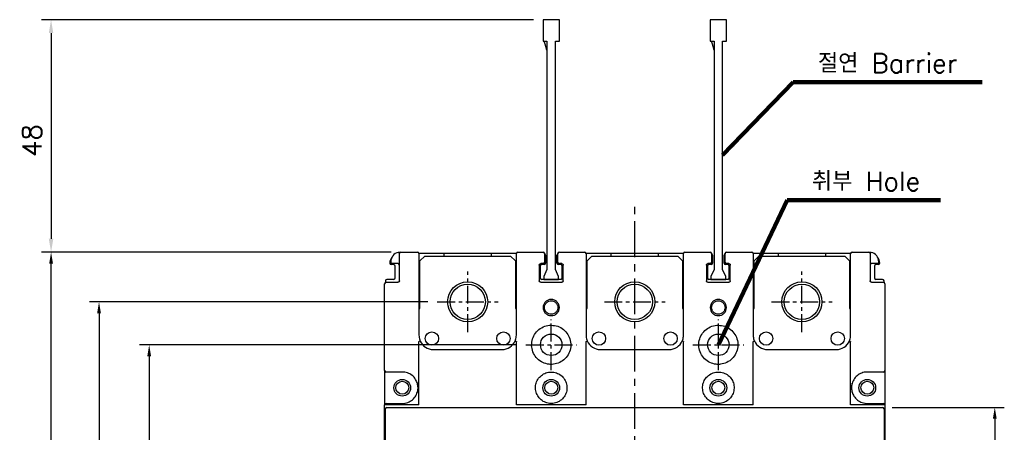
# Model space of a CAD drawing. Extents: x -444 to 2710, y -907 to 1788.
# Tile 6 of 12: x -110 to 96, y 1519 to 1605. Entities that reach past the tile are written whole.
import ezdxf

# ---------------------------------------------------------------- set-up
doc = ezdxf.new("R2010")
doc.units = 0
doc.header["$LTSCALE"] = 3
doc.header["$MEASUREMENT"] = 0
doc.linetypes.add('CENTER', pattern=[2, 1.25, -0.25, 0.25, -0.25])
doc.layers.get('0').update_dxf_attribs({"linetype": 'CONTINUOUS'})
doc.layers.get('Defpoints').update_dxf_attribs({"linetype": 'CONTINUOUS'})
doc.layers.add('cen', color=1, linetype='CENTER')
doc.layers.add('di', color=3, linetype='CONTINUOUS')
doc.styles.add('KIM', font='ROMANS.shx', dxfattribs={"height": 5, "bigfont": 'GSG1.shx'})
doc.styles.get("Standard").update_dxf_attribs({"font": 'romans.shx', "height": 4, "bigfont": 'ghs.shx'})
doc.dimstyles.get("Standard").update_dxf_attribs({"dimtxt": 0.18, "dimasz": 0.18, "dimexe": 0.18, "dimexo": 0.0625, "dimgap": 0.09, "dimtad": 0, "dimtih": 1, "dimtoh": 1, "dimdec": 4, "dimzin": 0, "dimdsep": 46, "dimtxsty": 'Standard', "dimcen": 0.09, "dimadec": 0, "dimazin": 0, "dimtfac": 1, "dimtdec": 4, "dimtofl": 0, "dimtmove": 0, "dimatfit": 3, "dimfxl": 0, "dimtolj": 1, "dimtzin": 0, "dimarcsym": 0})
doc.dimstyles.new('STANDARD$0', dxfattribs={"dimtxt": 5, "dimasz": 5, "dimexe": 1, "dimexo": 2, "dimgap": 2, "dimtad": 1, "dimdec": 4, "dimzin": 12, "dimdsep": 46, "dimtxsty": 'KIM', "dimcen": -1, "dimdle": 0.1, "dimadec": 0, "dimazin": 0, "dimtfac": 1, "dimtdec": 4, "dimtmove": 0, "dimatfit": 3, "dimfxl": 0, "dimtolj": 1, "dimtzin": 0, "dimarcsym": 0})

# ---------------------------------------------------------------- blocks, each defined once
blk = doc.blocks.new('*D6')
at = {"layer": 'Defpoints', "color": 0}
for p in [(-103.16, 1556.33), (-29.91, 1556.33), (-29.91, 1391.53)]:
    blk.add_point(p, dxfattribs=at)
at = {"layer": 'di'}
for p, q in [((-31.91, 1556.33), (-105.16, 1556.33)), ((-103.16, 1393.93), (-103.16, 1553.93)), ((-31.91, 1391.53), (-105.16, 1391.53))]:
    blk.add_line(p, q, dxfattribs=at)
for points in [[(-103.56, 1553.93), (-102.76, 1553.93), (-103.16, 1556.33)], [(-103.56, 1393.93), (-102.76, 1393.93), (-103.16, 1391.53)]]:
    blk.add_solid(points, dxfattribs=at)
at = {"layer": 'di', "insert": (-107.16, 1473.93), "char_height": 4, "attachment_point": 5, "rotation": 90}
blk.add_mtext('\\A1;165', dxfattribs=at)
blk = doc.blocks.new('*D60')
at = {"layer": 'Defpoints', "color": 0}
for p in [(70.99, 1523.83), (70.99, 1424.03), (94.49, 1424.03)]:
    blk.add_point(p, dxfattribs=at)
at = {"layer": 'di'}
for p, q in [((72.99, 1523.83), (96.49, 1523.83)), ((94.49, 1521.43), (94.49, 1426.43)), ((72.99, 1424.03), (96.49, 1424.03))]:
    blk.add_line(p, q, dxfattribs=at)
for points in [[(94.09, 1521.43), (94.89, 1521.43), (94.49, 1523.83)], [(94.09, 1426.43), (94.89, 1426.43), (94.49, 1424.03)]]:
    blk.add_solid(points, dxfattribs=at)
at = {"layer": 'di', "insert": (90.49, 1473.93), "char_height": 4, "attachment_point": 5, "rotation": 90}
blk.add_mtext('\\A1;100', dxfattribs=at)
blk = doc.blocks.new('*D67')
at = {"layer": 'Defpoints', "color": 0}
for p in [(-3.71, 1536.93), (-82.61, 1410.93), (-3.71, 1410.93)]:
    blk.add_point(p, dxfattribs=at)
at = {"layer": 'di'}
for p, q in [((-5.71, 1536.93), (-84.61, 1536.93)), ((-82.61, 1534.53), (-82.61, 1413.33)), ((-5.71, 1410.93), (-84.61, 1410.93))]:
    blk.add_line(p, q, dxfattribs=at)
for points in [[(-83.01, 1534.53), (-82.21, 1534.53), (-82.61, 1536.93)], [(-83.01, 1413.33), (-82.21, 1413.33), (-82.61, 1410.93)]]:
    blk.add_solid(points, dxfattribs=at)
at = {"layer": 'di', "insert": (-86.61, 1473.93), "char_height": 4, "attachment_point": 5, "rotation": 90}
blk.add_mtext('\\A1;126', dxfattribs=at)
blk = doc.blocks.new('*D68')
at = {"layer": 'Defpoints', "color": 0}
for p in [(-22.28, 1545.93), (-93.11, 1401.93), (-22.28, 1401.93)]:
    blk.add_point(p, dxfattribs=at)
at = {"layer": 'di'}
for p, q in [((-24.28, 1545.93), (-95.11, 1545.93)), ((-93.11, 1543.53), (-93.11, 1404.33)), ((-24.28, 1401.93), (-95.11, 1401.93))]:
    blk.add_line(p, q, dxfattribs=at)
for points in [[(-93.51, 1543.53), (-92.71, 1543.53), (-93.11, 1545.93)], [(-93.51, 1404.33), (-92.71, 1404.33), (-93.11, 1401.93)]]:
    blk.add_solid(points, dxfattribs=at)
at = {"layer": 'di', "insert": (-97.11, 1473.93), "char_height": 4, "attachment_point": 5, "rotation": 90}
blk.add_mtext('\\A1;144', dxfattribs=at)
blk = doc.blocks.new('12323')
for p, q in [((3740.7, 1408.13), (3738.5, 1408.13)), ((3738.5, 1408.13), (3738.5, 1404.73)), ((3743, 1408.13), (3738.5, 1408.13)), ((3743, 1407.33), (3743, 1408.13)), ((3790.8, 1407.33), (3743, 1407.33)), ((3792.3, 1407.98), (3790.8, 1407.33)), ((3792.9, 1407.98), (3792.3, 1407.98)), ((3792.9, 1404.88), (3792.9, 1407.98)), ((3738.5, 1404.73), (3740.7, 1404.73)), ((3738.5, 1404.73), (3743, 1404.73)), ((3743, 1405.53), (3790.8, 1405.53)), ((3743, 1405.53), (3790.8, 1405.53)), ((3743, 1404.73), (3743, 1405.53)), ((3743.65, 1405.18), (3743, 1404.98)), ((3744.85, 1405.53), (3743.65, 1405.18)), ((3790.8, 1405.53), (3792.3, 1404.88)), ((3792.3, 1404.88), (3792.9, 1404.88))]:
    blk.add_line(p, q)
blk = doc.blocks.new('*D70')
at = {"layer": 'Defpoints', "color": 0}
for p in [(-0.11, 1605.03), (-103.16, 1556.33), (-29.91, 1556.33)]:
    blk.add_point(p, dxfattribs=at)
at = {"layer": 'di'}
for p, q in [((-2.11, 1605.03), (-105.16, 1605.03)), ((-103.16, 1602.23), (-103.16, 1559.13)), ((-31.91, 1556.33), (-105.16, 1556.33))]:
    blk.add_line(p, q, dxfattribs=at)
for points in [[(-103.63, 1602.23), (-102.69, 1602.23), (-103.16, 1605.03)], [(-103.63, 1559.13), (-102.69, 1559.13), (-103.16, 1556.33)]]:
    blk.add_solid(points, dxfattribs=at)
at = {"layer": 'di', "insert": (-107.16, 1579.73), "char_height": 4, "attachment_point": 5, "rotation": 90}
blk.add_mtext('\\A1;48', dxfattribs=at)

msp = doc.modelspace()

# ---------------------------------------------------------------- linework, layer by layer
for p, q in [((-29.907, 1556.331), (-26.407, 1556.331)), ((-20.907, 1556.031), (-26.107, 1556.031)), ((-24.907, 1555.531), (-25.907, 1554.531)), ((-24.907, 1555.531), (-6.907, 1555.531)), ((-20.907, 1556.031), (-20.907, 1555.531)), ((-10.907, 1556.031), (-20.907, 1556.031)), ((-10.907, 1555.531), (-10.907, 1556.031)), ((-5.707, 1556.031), (-10.907, 1556.031)), ((-5.907, 1554.531), (-6.907, 1555.531)), ((-5.407, 1556.331), (-0.107, 1556.331)), ((0.393, 1555.731), (0.393, 1554.031)), ((2.793, 1554.031), (2.793, 1555.731)), ((3.293, 1556.331), (8.593, 1556.331)), ((14.093, 1556.031), (8.893, 1556.031)), ((10.093, 1555.531), (9.093, 1554.531)), ((10.093, 1555.531), (28.093, 1555.531)), ((14.093, 1556.031), (14.093, 1555.531)), ((24.093, 1556.031), (14.093, 1556.031)), ((24.093, 1555.531), (24.093, 1556.031)), ((29.293, 1556.031), (24.093, 1556.031)), ((29.093, 1554.531), (28.093, 1555.531)), ((29.593, 1556.331), (34.893, 1556.331)), ((35.393, 1555.731), (35.393, 1554.031)), ((37.793, 1554.031), (37.793, 1555.731)), ((38.293, 1556.331), (43.593, 1556.331)), ((49.093, 1556.031), (43.893, 1556.031)), ((45.093, 1555.531), (44.093, 1554.531)), ((45.093, 1555.531), (63.093, 1555.531)), ((49.093, 1556.031), (49.093, 1555.531)), ((59.093, 1556.031), (49.093, 1556.031)), ((59.093, 1555.531), (59.093, 1556.031)), ((64.293, 1556.031), (59.093, 1556.031)), ((64.093, 1554.531), (63.093, 1555.531)), ((64.593, 1556.331), (68.093, 1556.331)), ((-32.007, 1554.231), (-32.007, 1554.331)), ((-31.407, 1553.731), (-31.907, 1553.731)), ((-30.507, 1553.931), (-31.707, 1553.931)), ((-31.107, 1550.931), (-31.107, 1553.431)), ((-30.207, 1550.331), (-30.207, 1554.331)), ((-26.107, 1554.331), (-26.107, 1538.931)), ((-25.907, 1544.531), (-25.907, 1554.531)), ((-5.907, 1554.531), (-5.907, 1544.531)), ((-5.707, 1538.931), (-5.707, 1554.331)), ((-0.907, 1553.631), (-0.907, 1550.331)), ((-0.707, 1553.431), (-0.707, 1550.931)), ((-0.107, 1553.931), (-0.607, 1553.931)), ((0.093, 1553.731), (-0.407, 1553.731)), ((0.193, 1554.331), (0.193, 1554.231)), ((2.993, 1554.231), (2.993, 1554.331)), ((3.593, 1553.731), (3.093, 1553.731)), ((3.793, 1553.931), (3.293, 1553.931)), ((3.893, 1550.931), (3.893, 1553.431)), ((4.093, 1550.331), (4.093, 1553.631)), ((8.893, 1554.331), (8.893, 1538.931)), ((9.093, 1544.531), (9.093, 1554.531)), ((29.093, 1554.531), (29.093, 1544.531)), ((29.293, 1538.931), (29.293, 1554.331)), ((34.093, 1553.631), (34.093, 1550.331)), ((34.293, 1553.431), (34.293, 1550.931)), ((34.893, 1553.931), (34.393, 1553.931)), ((35.093, 1553.731), (34.593, 1553.731)), ((35.193, 1554.331), (35.193, 1554.231)), ((37.993, 1554.231), (37.993, 1554.331)), ((38.593, 1553.731), (38.093, 1553.731)), ((38.793, 1553.931), (38.293, 1553.931)), ((38.893, 1550.931), (38.893, 1553.431)), ((39.093, 1550.331), (39.093, 1553.631)), ((43.893, 1554.331), (43.893, 1538.931)), ((44.093, 1544.531), (44.093, 1554.531)), ((64.093, 1554.531), (64.093, 1544.531)), ((64.293, 1538.931), (64.293, 1554.331)), ((68.393, 1554.331), (68.393, 1550.331)), ((69.893, 1553.931), (68.693, 1553.931)), ((69.293, 1553.431), (69.293, 1550.931)), ((70.093, 1553.731), (69.593, 1553.731)), ((70.193, 1554.331), (70.193, 1554.231)), ((-33.307, 1531.531), (-33.307, 1549.731)), ((-33.107, 1550.331), (-33.107, 1550.014)), ((-33.007, 1550.031), (-30.507, 1550.031)), ((-31.407, 1550.631), (-32.807, 1550.631)), ((-0.607, 1550.031), (3.793, 1550.031)), ((3.593, 1550.631), (-0.407, 1550.631)), ((34.393, 1550.031), (38.793, 1550.031)), ((38.593, 1550.631), (34.593, 1550.631)), ((68.693, 1550.031), (71.193, 1550.031)), ((70.993, 1550.631), (69.593, 1550.631)), ((71.293, 1550.014), (71.293, 1550.331)), ((71.493, 1549.731), (71.493, 1531.531)), ((-26.107, 1544.531), (-25.907, 1544.531)), ((-5.907, 1544.531), (-5.707, 1544.531)), ((8.893, 1544.531), (9.093, 1544.531)), ((29.093, 1544.531), (29.293, 1544.531)), ((43.893, 1544.531), (44.093, 1544.531)), ((64.093, 1544.531), (64.293, 1544.531)), ((-26.107, 1528.902), (-26.107, 1537.557)), ((-5.707, 1524.331), (-5.707, 1537.557)), ((8.893, 1524.331), (8.893, 1537.557)), ((29.293, 1524.331), (29.293, 1537.557)), ((43.893, 1524.331), (43.893, 1537.557)), ((64.293, 1528.902), (64.293, 1537.557)), ((-23.107, 1535.931), (-8.707, 1535.931)), ((11.893, 1535.931), (26.293, 1535.931)), ((46.893, 1535.931), (61.293, 1535.931)), ((-33.307, 1531.531), (-33.307, 1524.331)), ((-29.607, 1531.231), (-33.007, 1531.231)), ((71.193, 1531.231), (67.793, 1531.231)), ((71.493, 1531.531), (71.493, 1524.331)), ((-26.407, 1528.852), (-26.407, 1528.674)), ((-26.107, 1526.961), (-26.107, 1528.902)), ((64.293, 1526.961), (64.293, 1528.902)), ((64.593, 1528.659), (64.593, 1528.86)), ((-26.407, 1527.203), (-26.407, 1527.002)), ((-26.107, 1524.331), (-26.107, 1526.961)), ((64.293, 1524.331), (64.293, 1526.961)), ((64.593, 1527.011), (64.593, 1527.189)), ((-33.038, 1524.331), (-33.307, 1524.331)), ((-33.307, 1495.919), (-33.307, 1524.331)), ((-29.606, 1524.331), (-33.038, 1524.331)), ((-33.007, 1524.631), (-29.607, 1524.631)), ((-26.107, 1524.331), (-29.606, 1524.331)), ((1.593, 1524.331), (-5.707, 1524.331)), ((8.893, 1524.331), (1.593, 1524.331)), ((36.593, 1524.331), (29.293, 1524.331)), ((43.893, 1524.331), (36.593, 1524.331)), ((67.792, 1524.331), (64.293, 1524.331)), ((71.223, 1524.331), (67.792, 1524.331)), ((67.793, 1524.631), (71.193, 1524.631)), ((71.493, 1524.331), (71.223, 1524.331)), ((71.493, 1524.331), (71.493, 1495.919)), ((-33.107, 1523.502), (-33.107, 1523.531)), ((-33.107, 1424.361), (-33.107, 1523.502)), ((-32.807, 1523.831), (70.993, 1523.831)), ((71.293, 1523.531), (71.293, 1523.502)), ((71.293, 1523.502), (71.293, 1424.361))]:
    msp.add_line(p, q)
for centre, radius in [((-15.907, 1545.931), 4.2), ((-15.907, 1545.931), 3.7), ((19.093, 1545.931), 4.2), ((19.093, 1545.931), 3.7), ((54.093, 1545.931), 4.2), ((54.093, 1545.931), 3.7), ((-23.407, 1538.231), 1.4), ((-8.407, 1538.231), 1.4), ((1.593, 1536.931), 2.25), ((11.593, 1538.231), 1.4), ((26.593, 1538.231), 1.4), ((36.593, 1536.931), 2.25), ((46.593, 1538.231), 1.4), ((61.593, 1538.231), 1.4), ((-29.607, 1527.931), 1.75), ((-29.607, 1527.931), 1.35), ((1.593, 1527.931), 1.75), ((1.593, 1527.931), 1.35), ((36.593, 1527.931), 1.75), ((36.593, 1527.931), 1.35), ((67.793, 1527.931), 1.75), ((67.793, 1527.931), 1.35)]:
    msp.add_circle(centre, radius)
for centre, radius, start, end in [((-30.207, 1554.031), 2, 141.13834, 180), ((-30.007, 1554.331), 2, 102.73801, 180), ((-29.907, 1556.031), 0.3, 90, 180), ((-26.407, 1556.031), 0.3, 0, 90), ((-5.407, 1556.031), 0.3, 90, 180), ((-0.107, 1556.031), 0.3, 0, 90), ((0.093, 1555.731), 0.3, 0, 90), ((3.093, 1555.731), 0.3, 90, 180), ((3.293, 1556.031), 0.3, 90, 180), ((8.593, 1556.031), 0.3, 0, 90), ((29.593, 1556.031), 0.3, 90, 180), ((34.893, 1556.031), 0.3, 0, 90), ((35.093, 1555.731), 0.3, 0, 90), ((38.093, 1555.731), 0.3, 90, 180), ((38.293, 1556.031), 0.3, 90, 180), ((43.593, 1556.031), 0.3, 0, 90), ((64.593, 1556.031), 0.3, 90, 180), ((68.093, 1556.031), 0.3, 0, 90), ((68.193, 1554.331), 2, 0, 77.26199), ((68.393, 1554.031), 2, 0, 38.86166), ((-31.907, 1554.031), 0.3, 180, 270), ((-31.707, 1554.231), 0.3, 180, 270), ((-31.407, 1553.431), 0.3, 0, 90), ((-30.507, 1553.631), 0.3, 0, 90), ((-0.407, 1553.431), 0.3, 90, 180), ((-0.107, 1554.231), 0.3, 270, 0), ((0.093, 1554.031), 0.3, 270, 0), ((3.093, 1554.031), 0.3, 180, 270), ((3.293, 1554.231), 0.3, 180, 270), ((3.593, 1553.431), 0.3, 0, 90), ((34.593, 1553.431), 0.3, 90, 180), ((34.893, 1554.231), 0.3, 270, 0), ((35.093, 1554.031), 0.3, 270, 0), ((38.093, 1554.031), 0.3, 180, 270), ((38.293, 1554.231), 0.3, 180, 270), ((38.593, 1553.431), 0.3, 0, 90), ((68.693, 1553.631), 0.3, 90, 180), ((69.593, 1553.431), 0.3, 90, 180), ((69.893, 1554.231), 0.3, 270, 0), ((70.093, 1554.031), 0.3, 270, 0), ((-31.407, 1550.931), 0.3, 270, 0), ((-0.407, 1550.931), 0.3, 180, 270), ((3.593, 1550.931), 0.3, 270, 0), ((34.593, 1550.931), 0.3, 180, 270), ((38.593, 1550.931), 0.3, 270, 0), ((69.593, 1550.931), 0.3, 180, 270), ((-33.007, 1549.731), 0.3, 90, 180), ((-32.807, 1550.331), 0.3, 90, 180), ((70.993, 1550.331), 0.3, 0, 90), ((71.193, 1549.731), 0.3, 0, 90), ((-23.107, 1538.931), 3, 203.91425, 270), ((-8.707, 1538.931), 3, 270, 336.42342), ((11.893, 1538.931), 3, 203.57658, 270), ((26.293, 1538.931), 3, 270, 336.42342), ((46.893, 1538.931), 3, 203.57658, 270), ((61.293, 1538.931), 3, 270, 336.08575), ((-33.007, 1531.531), 0.3, 180, 270), ((71.193, 1531.531), 0.3, 270, 0), ((-33.007, 1524.331), 0.3, 90, 180), ((71.193, 1524.331), 0.3, 0, 90)]:
    msp.add_arc(centre, radius, start, end)
for centre, start_param, end_param in [((-32.807, 1523.531), 0, 1.5707963), ((70.993, 1523.531), 4.712389, 6.2831853)]:
    msp.add_ellipse(centre, major_axis=(0, 0.3), ratio=0.9983418, start_param=start_param, end_param=end_param)
for points, knots in [([(-30.448, 1556.282), (-30.404, 1556.291), (-30.305, 1556.311), (-30.143, 1556.329), (-30.056, 1556.33), (-30.007, 1556.331)], [0, 0, 0, 0, 0.2651523, 0.590329, 1, 1, 1, 1]), ([(-30.207, 1554.331), (-30.207, 1554.522), (-30.207, 1554.905), (-30.207, 1555.414), (-30.207, 1555.799), (-30.207, 1556.002), (-30.207, 1556.023), (-30.207, 1556.031)], [0, 0, 0, 0, 0.21469, 0.4293769, 0.6440673, 0.8587618, 1, 1, 1, 1]), ([(-30.007, 1556.331), (-29.989, 1556.331), (-29.953, 1556.331), (-29.923, 1556.331), (-29.908, 1556.331), (-29.907, 1556.331)], [0, 0, 0, 0, 0.4884446, 0.9803597, 1, 1, 1, 1]), ([(-26.107, 1556.031), (-26.107, 1556.023), (-26.107, 1556.001), (-26.107, 1555.795), (-26.107, 1555.41), (-26.107, 1554.902), (-26.107, 1554.522), (-26.107, 1554.331)], [0, 0, 0, 0, 0.1450561, 0.359842, 0.573548, 0.7867639, 1, 1, 1, 1]), ([(-5.707, 1554.331), (-5.707, 1554.45), (-5.707, 1554.759), (-5.707, 1555.236), (-5.707, 1555.675), (-5.707, 1555.974), (-5.707, 1556.012), (-5.707, 1556.031)], [0, 0, 0, 0, 0.1324431, 0.3466024, 0.5634526, 0.781752, 1, 1, 1, 1]), ([(0.193, 1556.031), (0.193, 1556.023), (0.193, 1556.002), (0.193, 1555.798), (0.193, 1555.414), (0.193, 1554.904), (0.193, 1554.522), (0.193, 1554.331)], [0, 0, 0, 0, 0.1417401, 0.356451, 0.5710119, 0.7855028, 1, 1, 1, 1]), ([(2.993, 1554.331), (2.993, 1554.456), (2.993, 1554.772), (2.993, 1555.25), (2.993, 1555.681), (2.993, 1555.975), (2.993, 1556.013), (2.993, 1556.031)], [0, 0, 0, 0, 0.140715, 0.3553805, 0.5702025, 0.7851018, 1, 1, 1, 1]), ([(8.893, 1556.031), (8.893, 1556.022), (8.893, 1556), (8.893, 1555.789), (8.893, 1555.405), (8.893, 1554.899), (8.893, 1554.521), (8.893, 1554.331)], [0, 0, 0, 0, 0.15009441, 0.3650111, 0.57741866, 0.78868883, 1, 1, 1, 1]), ([(29.293, 1554.331), (29.293, 1554.45), (29.293, 1554.759), (29.293, 1555.236), (29.293, 1555.675), (29.293, 1555.974), (29.293, 1556.012), (29.293, 1556.031)], [0, 0, 0, 0, 0.1324431, 0.3466024, 0.5634526, 0.781752, 1, 1, 1, 1]), ([(35.193, 1556.031), (35.193, 1556.023), (35.193, 1556.002), (35.193, 1555.798), (35.193, 1555.414), (35.193, 1554.904), (35.193, 1554.522), (35.193, 1554.331)], [0, 0, 0, 0, 0.1417401, 0.356451, 0.5710119, 0.7855028, 1, 1, 1, 1]), ([(37.993, 1554.331), (37.993, 1554.456), (37.993, 1554.772), (37.993, 1555.25), (37.993, 1555.681), (37.993, 1555.975), (37.993, 1556.013), (37.993, 1556.031)], [0, 0, 0, 0, 0.140715, 0.3553805, 0.5702025, 0.7851018, 1, 1, 1, 1]), ([(43.893, 1556.031), (43.893, 1556.022), (43.893, 1556), (43.893, 1555.789), (43.893, 1555.405), (43.893, 1554.899), (43.893, 1554.521), (43.893, 1554.331)], [0, 0, 0, 0, 0.15009441, 0.3650111, 0.57741866, 0.78868883, 1, 1, 1, 1]), ([(64.293, 1554.331), (64.293, 1554.454), (64.293, 1554.767), (64.293, 1555.244), (64.293, 1555.679), (64.293, 1555.975), (64.293, 1556.012), (64.293, 1556.031)], [0, 0, 0, 0, 0.137452, 0.3519143, 0.5675312, 0.7837769, 1, 1, 1, 1]), ([(68.093, 1556.331), (68.093, 1556.331), (68.109, 1556.331), (68.139, 1556.331), (68.175, 1556.331), (68.193, 1556.331)], [0, 0, 0, 0, 0.0196405, 0.5115603, 1, 1, 1, 1]), ([(68.193, 1556.331), (68.203, 1556.331), (68.248, 1556.331), (68.345, 1556.327), (68.489, 1556.312), (68.588, 1556.291), (68.634, 1556.282)], [0, 0, 0, 0, 0.096659, 0.4144565, 0.7273257, 1, 1, 1, 1]), ([(68.393, 1556.031), (68.393, 1556.023), (68.393, 1556.002), (68.393, 1555.799), (68.393, 1555.414), (68.393, 1554.905), (68.393, 1554.522), (68.393, 1554.331)], [0, 0, 0, 0, 0.1412382, 0.3559327, 0.5706231, 0.78531, 1, 1, 1, 1]), ([(-0.907, 1553.631), (-0.904, 1553.665), (-0.897, 1553.732), (-0.846, 1553.822), (-0.77, 1553.89), (-0.685, 1553.926), (-0.63, 1553.93), (-0.607, 1553.931)], [0, 0, 0, 0, 0.21377776, 0.42779968, 0.64235645, 0.8574934, 1, 1, 1, 1]), ([(3.793, 1553.931), (3.826, 1553.928), (3.894, 1553.921), (3.984, 1553.87), (4.052, 1553.793), (4.088, 1553.709), (4.091, 1553.653), (4.093, 1553.631)], [0, 0, 0, 0, 0.2154048, 0.430751, 0.6457709, 0.8601704, 1, 1, 1, 1]), ([(34.093, 1553.631), (34.096, 1553.665), (34.103, 1553.732), (34.154, 1553.822), (34.23, 1553.89), (34.315, 1553.926), (34.37, 1553.93), (34.393, 1553.931)], [0, 0, 0, 0, 0.2137779, 0.4278023, 0.6423595, 0.857497, 1, 1, 1, 1]), ([(38.793, 1553.931), (38.826, 1553.928), (38.894, 1553.921), (38.984, 1553.87), (39.052, 1553.793), (39.088, 1553.709), (39.091, 1553.653), (39.093, 1553.631)], [0, 0, 0, 0, 0.2154047, 0.4307508, 0.6457719, 0.8601705, 1, 1, 1, 1]), ([(-30.207, 1550.331), (-30.211, 1550.298), (-30.217, 1550.23), (-30.269, 1550.14), (-30.345, 1550.072), (-30.429, 1550.036), (-30.485, 1550.033), (-30.507, 1550.031)], [0, 0, 0, 0, 0.214613, 0.4292408, 0.6438867, 0.8585914, 1, 1, 1, 1]), ([(-0.607, 1550.031), (-0.641, 1550.035), (-0.709, 1550.041), (-0.799, 1550.093), (-0.866, 1550.169), (-0.902, 1550.254), (-0.906, 1550.309), (-0.907, 1550.331)], [0, 0, 0, 0, 0.2154079, 0.4307499, 0.645773, 0.8601709, 1, 1, 1, 1]), ([(4.093, 1550.331), (4.089, 1550.298), (4.083, 1550.23), (4.031, 1550.14), (3.955, 1550.073), (3.871, 1550.037), (3.815, 1550.033), (3.793, 1550.031)], [0, 0, 0, 0, 0.2137781, 0.4278017, 0.6423592, 0.8574968, 1, 1, 1, 1]), ([(34.393, 1550.031), (34.359, 1550.035), (34.291, 1550.041), (34.201, 1550.093), (34.134, 1550.169), (34.098, 1550.254), (34.094, 1550.309), (34.093, 1550.331)], [0, 0, 0, 0, 0.2154045, 0.4307505, 0.6457714, 0.8601706, 1, 1, 1, 1]), ([(39.093, 1550.331), (39.089, 1550.298), (39.083, 1550.23), (39.031, 1550.14), (38.955, 1550.073), (38.871, 1550.037), (38.815, 1550.033), (38.793, 1550.031)], [0, 0, 0, 0, 0.21377766, 0.42780207, 0.64235941, 0.85749693, 1, 1, 1, 1]), ([(68.693, 1550.031), (68.659, 1550.035), (68.592, 1550.041), (68.502, 1550.093), (68.434, 1550.169), (68.398, 1550.253), (68.394, 1550.309), (68.393, 1550.331)], [0, 0, 0, 0, 0.2148108, 0.4295346, 0.6441771, 0.8587841, 1, 1, 1, 1]), ([(1.593, 1543.043), (1.369, 1543.066), (0.922, 1543.111), (0.364, 1543.512), (-0.027, 1544.063), (-0.146, 1544.731), (-0.027, 1545.398), (0.364, 1545.953), (0.922, 1546.341), (1.593, 1546.459), (2.263, 1546.341), (2.822, 1545.953), (3.212, 1545.398), (3.331, 1544.731), (3.213, 1544.063), (2.821, 1543.512), (2.263, 1543.111), (1.816, 1543.066), (1.593, 1543.043)], [0, 0, 0, 0, 0.0626626, 0.1252566, 0.1876088, 0.2499114, 0.3122303, 0.3746639, 0.4372711, 0.4999939, 0.5626695, 0.6253259, 0.6876822, 0.7500697, 0.8123035, 0.8747302, 0.9373545, 1, 1, 1, 1]), ([(1.593, 1543.331), (1.753, 1543.347), (2.012, 1543.372), (2.343, 1543.537), (2.592, 1543.732), (2.788, 1543.981), (2.948, 1544.312), (3.021, 1544.731), (2.948, 1545.149), (2.789, 1545.481), (2.592, 1545.73), (2.343, 1545.927), (2.012, 1546.086), (1.593, 1546.159), (1.174, 1546.086), (0.842, 1545.927), (0.593, 1545.73), (0.397, 1545.481), (0.238, 1545.15), (0.165, 1544.731), (0.238, 1544.312), (0.397, 1543.981), (0.594, 1543.732), (0.842, 1543.537), (1.174, 1543.372), (1.432, 1543.347), (1.593, 1543.331)], [0, 0, 0, 0, 0.0546307, 0.0878808, 0.1250146, 0.1621276, 0.1953515, 0.249917, 0.3045115, 0.3377655, 0.3749187, 0.412099, 0.4453757, 0.4999999, 0.5545886, 0.5878734, 0.6250787, 0.6622076, 0.6954543, 0.750085, 0.804616, 0.8378484, 0.8749865, 0.9121206, 0.9453701, 1, 1, 1, 1]), ([(36.593, 1543.043), (36.369, 1543.066), (35.922, 1543.111), (35.364, 1543.512), (34.973, 1544.063), (34.854, 1544.731), (34.973, 1545.398), (35.364, 1545.953), (35.922, 1546.341), (36.593, 1546.459), (37.263, 1546.341), (37.822, 1545.953), (38.212, 1545.398), (38.331, 1544.731), (38.213, 1544.063), (37.821, 1543.512), (37.263, 1543.111), (36.816, 1543.066), (36.593, 1543.043)], [0, 0, 0, 0, 0.0626624, 0.1252564, 0.1876086, 0.2499112, 0.3122301, 0.3746638, 0.4372709, 0.4999938, 0.5626693, 0.6253257, 0.687682, 0.7500695, 0.8123034, 0.8747301, 0.9373543, 1, 1, 1, 1]), ([(36.593, 1543.331), (36.753, 1543.347), (37.012, 1543.372), (37.343, 1543.537), (37.592, 1543.732), (37.788, 1543.981), (37.948, 1544.312), (38.021, 1544.731), (37.948, 1545.149), (37.789, 1545.481), (37.592, 1545.73), (37.343, 1545.927), (37.012, 1546.086), (36.593, 1546.159), (36.174, 1546.086), (35.842, 1545.927), (35.593, 1545.73), (35.397, 1545.481), (35.238, 1545.15), (35.165, 1544.731), (35.238, 1544.312), (35.397, 1543.981), (35.594, 1543.732), (35.842, 1543.537), (36.174, 1543.372), (36.432, 1543.347), (36.593, 1543.331)], [0, 0, 0, 0, 0.0546309, 0.087881, 0.1250148, 0.1621278, 0.1953517, 0.2499172, 0.3045117, 0.3377658, 0.374919, 0.4120992, 0.4453759, 0.5000001, 0.5545888, 0.5878736, 0.6250791, 0.6622078, 0.6954545, 0.7500853, 0.8046163, 0.8378486, 0.8749867, 0.9121208, 0.9453703, 1, 1, 1, 1]), ([(1.593, 1541.031), (1.592, 1541.031), (1.133, 1541.03), (0.667, 1540.952), (-0.2, 1540.648), (-1.021, 1540.192), (-1.949, 1539.147), (-2.482, 1537.854), (-2.559, 1536.456), (-2.167, 1535.108), (-1.352, 1533.967), (-0.208, 1533.161), (0.986, 1532.822), (2.212, 1532.824), (3.407, 1533.167), (4.549, 1533.979), (5.357, 1535.12), (5.745, 1536.464), (5.666, 1537.863), (5.128, 1539.161), (4.193, 1540.196), (2.969, 1540.897), (2.051, 1540.986), (1.593, 1541.031)], [0, 0, 0, 0, 0.00007629, 0.05364015, 0.05375429, 0.10752907, 0.1611193, 0.21452925, 0.26804398, 0.32178611, 0.37552222, 0.4290985, 0.48267581, 0.51773565, 0.5714757, 0.6252139, 0.67872431, 0.73213529, 0.78573093, 0.83950695, 0.89317838, 0.94662532, 1, 1, 1, 1]), ([(36.593, 1541.031), (36.592, 1541.031), (36.133, 1541.03), (35.667, 1540.952), (34.8, 1540.648), (33.979, 1540.192), (33.051, 1539.147), (32.518, 1537.854), (32.441, 1536.456), (32.833, 1535.108), (33.648, 1533.967), (34.792, 1533.161), (35.986, 1532.822), (37.212, 1532.824), (38.407, 1533.167), (39.549, 1533.979), (40.357, 1535.12), (40.745, 1536.464), (40.666, 1537.863), (40.128, 1539.161), (39.193, 1540.196), (37.969, 1540.897), (37.051, 1540.986), (36.593, 1541.031)], [0, 0, 0, 0, 0.0000762, 0.0536401, 0.0537542, 0.107529, 0.1611192, 0.2145292, 0.2680439, 0.321786, 0.3755221, 0.4290984, 0.4826757, 0.5177356, 0.5714756, 0.6252138, 0.6787242, 0.7321352, 0.7857309, 0.8395069, 0.8931783, 0.9466252, 1, 1, 1, 1]), ([(-26.107, 1538.931), (-26.078, 1538.594), (-26.042, 1538.175), (-25.881, 1537.791), (-25.85, 1537.715)], [0, 0, 0, 0, 0.8031893, 1, 1, 1, 1]), ([(-5.958, 1537.731), (-5.928, 1537.803), (-5.771, 1538.182), (-5.736, 1538.596), (-5.707, 1538.931)], [0, 0, 0, 0, 0.1899775, 1, 1, 1, 1]), ([(8.893, 1538.931), (8.921, 1538.596), (8.957, 1538.182), (9.113, 1537.803), (9.143, 1537.731)], [0, 0, 0, 0, 0.8100225, 1, 1, 1, 1]), ([(29.042, 1537.731), (29.072, 1537.803), (29.229, 1538.182), (29.264, 1538.596), (29.293, 1538.931)], [0, 0, 0, 0, 0.1899778, 1, 1, 1, 1]), ([(43.893, 1538.931), (43.921, 1538.596), (43.957, 1538.182), (44.113, 1537.803), (44.143, 1537.731)], [0, 0, 0, 0, 0.8100225, 1, 1, 1, 1]), ([(64.035, 1537.715), (64.067, 1537.791), (64.228, 1538.175), (64.264, 1538.594), (64.293, 1538.931)], [0, 0, 0, 0, 0.1968097, 1, 1, 1, 1]), ([(-26.107, 1537.557), (-26.107, 1537.562), (-26.107, 1537.573), (-26.105, 1537.586), (-26.1, 1537.594), (-26.097, 1537.598), (-26.094, 1537.599), (-26.093, 1537.6)], [0, 0, 0, 0, 0.3301123, 0.6818453, 0.822901, 0.9397778, 1, 1, 1, 1]), ([(-25.85, 1537.715), (-25.85, 1537.715), (-25.85, 1537.715), (-25.853, 1537.712), (-25.872, 1537.702), (-25.926, 1537.676), (-26.002, 1537.641), (-26.063, 1537.613), (-26.093, 1537.6)], [0, 0, 0, 0, 0.0353999, 0.0818525, 0.3114524, 0.5409885, 0.7704922, 1, 1, 1, 1]), ([(-5.958, 1537.731), (-5.958, 1537.731), (-5.958, 1537.73), (-5.943, 1537.721), (-5.891, 1537.695), (-5.818, 1537.661), (-5.758, 1537.634), (-5.728, 1537.62)], [0, 0, 0, 0, 0.0303895, 0.2881358, 0.5254748, 0.7627348, 1, 1, 1, 1]), ([(-5.728, 1537.62), (-5.725, 1537.619), (-5.72, 1537.616), (-5.714, 1537.606), (-5.708, 1537.586), (-5.708, 1537.568), (-5.707, 1537.557)], [0, 0, 0, 0, 0.1079938, 0.248194, 0.5100281, 1, 1, 1, 1]), ([(8.893, 1537.557), (8.893, 1537.564), (8.893, 1537.58), (8.897, 1537.599), (8.903, 1537.612), (8.908, 1537.618), (8.912, 1537.62), (8.913, 1537.62)], [0, 0, 0, 0, 0.3292487, 0.679802, 0.8200252, 0.9366002, 1, 1, 1, 1]), ([(8.913, 1537.62), (8.943, 1537.634), (9.003, 1537.661), (9.077, 1537.695), (9.128, 1537.721), (9.143, 1537.73), (9.143, 1537.731), (9.143, 1537.731)], [0, 0, 0, 0, 0.23726322, 0.47452637, 0.71186422, 0.96961048, 1, 1, 1, 1]), ([(29.272, 1537.62), (29.242, 1537.634), (29.182, 1537.661), (29.109, 1537.695), (29.057, 1537.721), (29.042, 1537.73), (29.042, 1537.731), (29.042, 1537.731)], [0, 0, 0, 0, 0.2372648, 0.4745277, 0.7118642, 0.9696105, 1, 1, 1, 1]), ([(29.272, 1537.62), (29.275, 1537.619), (29.28, 1537.616), (29.286, 1537.606), (29.292, 1537.586), (29.292, 1537.568), (29.293, 1537.557)], [0, 0, 0, 0, 0.107995, 0.2481814, 0.5100226, 1, 1, 1, 1]), ([(43.893, 1537.557), (43.893, 1537.564), (43.893, 1537.58), (43.897, 1537.599), (43.903, 1537.612), (43.908, 1537.618), (43.912, 1537.62), (43.913, 1537.62)], [0, 0, 0, 0, 0.329248, 0.6798012, 0.8200366, 0.9366115, 1, 1, 1, 1]), ([(43.913, 1537.62), (43.943, 1537.634), (44.003, 1537.661), (44.077, 1537.695), (44.128, 1537.721), (44.143, 1537.73), (44.143, 1537.731), (44.143, 1537.731)], [0, 0, 0, 0, 0.2372652, 0.4745252, 0.7118642, 0.9696105, 1, 1, 1, 1]), ([(64.279, 1537.6), (64.249, 1537.613), (64.188, 1537.641), (64.112, 1537.676), (64.057, 1537.702), (64.039, 1537.712), (64.035, 1537.715), (64.035, 1537.715), (64.035, 1537.715)], [0, 0, 0, 0, 0.229501, 0.4590055, 0.6885468, 0.9181474, 0.9646001, 1, 1, 1, 1]), ([(64.279, 1537.6), (64.28, 1537.599), (64.284, 1537.597), (64.289, 1537.589), (64.292, 1537.575), (64.293, 1537.564), (64.293, 1537.557)], [0, 0, 0, 0, 0.11798281, 0.26701528, 0.55021776, 1, 1, 1, 1]), ([(-26.429, 1528.821), (-26.541, 1529.12), (-26.783, 1529.768), (-27.517, 1530.556), (-28.497, 1531.123), (-29.237, 1531.195), (-29.607, 1531.231)], [0, 0, 0, 0, 0.2227654, 0.4825513, 0.7412796, 1, 1, 1, 1]), ([(1.593, 1531.231), (1.592, 1531.231), (1.223, 1531.231), (0.848, 1531.167), (0.15, 1530.922), (-0.511, 1530.556), (-1.259, 1529.714), (-1.688, 1528.672), (-1.748, 1527.545), (-1.432, 1526.461), (-0.775, 1525.543), (0.147, 1524.895), (1.105, 1524.624), (2.089, 1524.625), (3.048, 1524.899), (3.968, 1525.551), (4.621, 1526.469), (4.934, 1527.552), (4.872, 1528.678), (4.44, 1529.723), (3.688, 1530.558), (2.702, 1531.123), (1.962, 1531.195), (1.593, 1531.231)], [0, 0, 0, 0, 0.0000995, 0.05365315, 0.05378113, 0.10752759, 0.16115081, 0.21465289, 0.26822481, 0.32194895, 0.37566962, 0.42928293, 0.48289599, 0.51747544, 0.57119757, 0.62492033, 0.67849089, 0.73199328, 0.78561814, 0.8393652, 0.89304318, 0.9465702, 1, 1, 1, 1]), ([(36.593, 1531.231), (36.592, 1531.231), (36.223, 1531.231), (35.848, 1531.167), (35.15, 1530.922), (34.489, 1530.556), (33.741, 1529.714), (33.312, 1528.672), (33.252, 1527.545), (33.568, 1526.461), (34.225, 1525.543), (35.147, 1524.895), (36.105, 1524.624), (37.089, 1524.625), (38.048, 1524.899), (38.968, 1525.551), (39.621, 1526.469), (39.934, 1527.552), (39.872, 1528.678), (39.44, 1529.723), (38.688, 1530.558), (37.702, 1531.123), (36.962, 1531.195), (36.593, 1531.231)], [0, 0, 0, 0, 0.0000994, 0.0536531, 0.053781, 0.1075275, 0.1611507, 0.2146528, 0.2682247, 0.3219489, 0.3756695, 0.4292829, 0.4828959, 0.5174754, 0.5711975, 0.6249203, 0.6784908, 0.7319932, 0.7856181, 0.8393651, 0.8930431, 0.9465701, 1, 1, 1, 1]), ([(67.793, 1531.231), (67.67, 1531.227), (67.178, 1531.21), (66.33, 1530.959), (65.416, 1530.307), (64.856, 1529.536), (64.677, 1529.004), (64.615, 1528.821)], [0, 0, 0, 0, 0.085994, 0.3460506, 0.6060456, 0.8645347, 1, 1, 1, 1]), ([(-26.429, 1527.042), (-26.428, 1527.047), (-26.34, 1527.363), (-26.256, 1527.971), (-26.375, 1528.555), (-26.429, 1528.821)], [0, 0, 0, 0, 0.0093528, 0.5479642, 1, 1, 1, 1]), ([(64.615, 1528.821), (64.613, 1528.815), (64.526, 1528.5), (64.441, 1527.892), (64.56, 1527.308), (64.615, 1527.042)], [0, 0, 0, 0, 0.0093528, 0.5479642, 1, 1, 1, 1]), ([(-29.607, 1524.631), (-29.485, 1524.636), (-28.992, 1524.652), (-28.145, 1524.904), (-27.231, 1525.555), (-26.671, 1526.327), (-26.491, 1526.859), (-26.429, 1527.042)], [0, 0, 0, 0, 0.0859932, 0.34605, 0.606046, 0.8645346, 1, 1, 1, 1]), ([(64.615, 1527.042), (64.726, 1526.743), (64.968, 1526.095), (65.702, 1525.306), (66.682, 1524.74), (67.423, 1524.668), (67.793, 1524.631)], [0, 0, 0, 0, 0.2227654, 0.4825507, 0.7412798, 1, 1, 1, 1])]:
    msp.add_open_spline(points, degree=3, knots=knots)
at = {"layer": 'cen', "ltscale": 2}
msp.add_line((19.093, 1387.317), (19.093, 1567.125), dxfattribs=at)
at = {"layer": 'cen'}
for p, q in [((-15.907, 1539.563), (-15.907, 1552.3)), ((54.093, 1539.563), (54.093, 1552.3)), ((-22.276, 1545.931), (-9.539, 1545.931)), ((12.724, 1545.931), (25.461, 1545.931)), ((47.724, 1545.931), (60.461, 1545.931)), ((1.593, 1531.624), (1.593, 1542.239)), ((36.593, 1531.624), (36.593, 1542.239)), ((-3.715, 1536.931), (6.9, 1536.931)), ((31.285, 1536.931), (41.9, 1536.931))]:
    msp.add_line(p, q, dxfattribs=at)

# ---------------------------------------------------------------- block references
at = {"layer": 'di', "rotation": 270}
for p in [(-1404.833, 5343.53), (-1369.833, 5343.53)]:
    msp.add_blockref('12323', p, dxfattribs=at)

# ---------------------------------------------------------------- texts
at = {"layer": 'di', "char_height": 4, "attachment_point": 7}
for s, insert in [('절연 Barrier', (57.455, 1593.92)), ('취부 Hole', (56.188, 1569.194))]:
    msp.add_mtext(s, dxfattribs=dict(at, insert=insert))

# ---------------------------------------------------------------- dimensions: what is measured, and where the dimension line sits
at = {"layer": 'di'}
for p1, text, override, picture, middle in [((-0.107, 1605.031), '48', {"dimtxt": 3, "dimasz": 2.8, "dimexe": 2, "dimdec": 2, "dimzin": 8, "dimtxsty": 'Standard', "dimcen": 0, "dimclrd": 256, "dimclre": 256, "dimclrt": 256, "dimadec": 2, "dimazin": 2, "dimtfac": 0.6, "dimtdec": 2, "dimtzin": 8, "dimlwd": 65535, "dimlwe": 65535, "dimarcsym": 1}, '*D70', (-103.16, 1579.731)), ((-29.907, 1391.531), '165', {"dimtxt": 4, "dimasz": 2.4, "dimexe": 2, "dimdec": 2, "dimzin": 8, "dimtxsty": 'Standard', "dimcen": 0, "dimdle": 0, "dimclrd": 256, "dimclre": 256, "dimclrt": 256, "dimadec": 2, "dimazin": 2, "dimtfac": 0.6, "dimtdec": 2, "dimtzin": 8, "dimlwd": 65535, "dimlwe": 65535}, '*D6', (-103.16, 1473.931))]:
    dim = msp.add_linear_dim(base=(-103.16, 1556.331), p1=p1, p2=(-29.907, 1556.331), angle=90, text=text, dimstyle='STANDARD$0', override=override, dxfattribs=at)
    dim.commit()
    dim.dimension.update_dxf_attribs({"geometry": picture, "text_midpoint": middle, "dimtype": 160})
for base, p1, p2, picture, middle in [((-93.112, 1401.931), (-22.276, 1545.931), (-22.276, 1401.931), '*D68', (-93.112, 1473.931)), ((-82.605, 1410.931), (-3.715, 1536.931), (-3.715, 1410.931), '*D67', (-82.605, 1473.931))]:
    dim = msp.add_linear_dim(base=base, p1=p1, p2=p2, angle=90, dimstyle='STANDARD$0', override={"dimtxt": 4, "dimasz": 2.4, "dimexe": 2, "dimdec": 2, "dimzin": 8, "dimtxsty": 'Standard', "dimcen": 0, "dimdle": 0, "dimclrd": 256, "dimclre": 256, "dimclrt": 256, "dimadec": 2, "dimazin": 2, "dimtfac": 0.6, "dimtdec": 2, "dimtzin": 8, "dimlwd": 65535, "dimlwe": 65535}, dxfattribs=at)
    dim.commit()
    dim.dimension.update_dxf_attribs({"geometry": picture, "text_midpoint": middle, "dimtype": 160})
dim = msp.add_linear_dim(base=(94.486, 1424.031), p1=(70.993, 1523.831), p2=(70.993, 1424.031), angle=90, text='100', dimstyle='STANDARD$0', override={"dimtxt": 4, "dimasz": 2.4, "dimexe": 2, "dimdec": 2, "dimzin": 8, "dimtxsty": 'Standard', "dimcen": 0, "dimdle": 0, "dimclrd": 256, "dimclre": 256, "dimclrt": 256, "dimadec": 2, "dimazin": 2, "dimtfac": 0.6, "dimtdec": 2, "dimtzin": 8, "dimlwd": 65535, "dimlwe": 65535}, dxfattribs=at)
dim.commit()
dim.dimension.update_dxf_attribs({"geometry": '*D60', "text_midpoint": (90.486, 1473.931)})

# ---------------------------------------------------------------- leaders
at = {"layer": 'di', "annotation_type": 0, "has_hookline": 1, "hookline_direction": 0}
for points, text_width in [([(37.493, 1576.631), (52.255, 1591.92), (55.455, 1591.92)], 34.387), ([(36.593, 1536.931), (50.988, 1567.194), (54.188, 1567.194)], 26.946)]:
    msp.add_leader(points, dimstyle='Standard', override={"dimtxt": 4, "dimasz": 3.2, "dimexe": 2, "dimexo": 2, "dimgap": 2, "dimtad": 1, "dimtih": 0, "dimtoh": 0, "dimdec": 2, "dimzin": 8, "dimcen": 0, "dimclrd": 256, "dimclre": 256, "dimclrt": 256, "dimadec": 2, "dimazin": 2, "dimtfac": 0.6, "dimtdec": 2, "dimtofl": 1, "dimtzin": 8, "dimlwd": 65535, "dimlwe": 65535, "dimarcsym": 1}, dxfattribs=dict(at, text_width=text_width))

doc.saveas('drawing.dxf')
